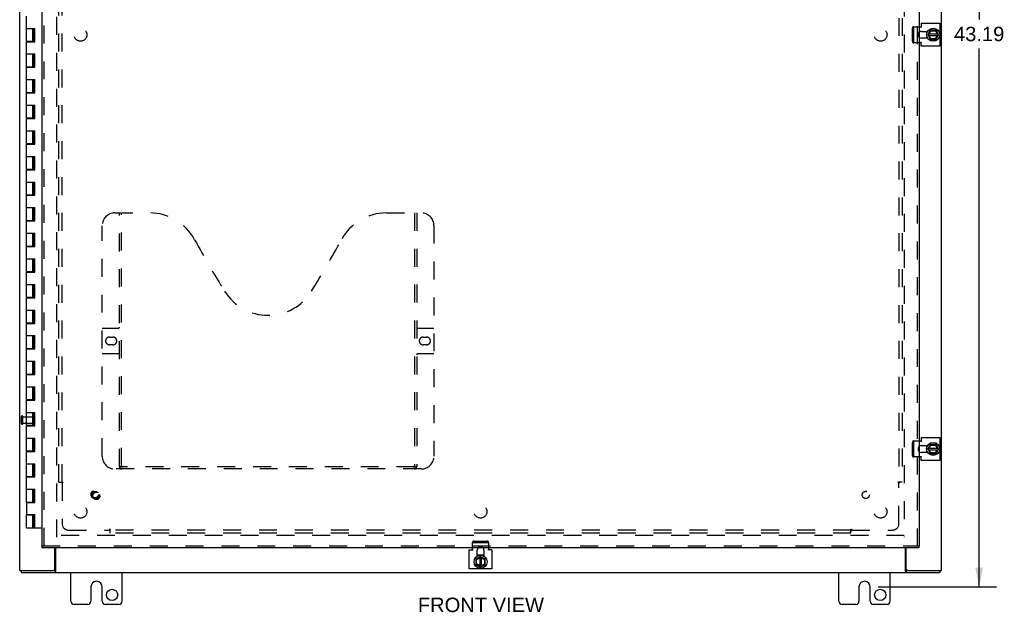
# Model space of a CAD drawing. Header units: inches. Extents: x 0 to 127, y 0 to 82.
# Tile 3 of 7: x 26 to 64, y 18 to 42. Entities that reach past the tile are written whole.
import ezdxf

# ---------------------------------------------------------------- set-up
doc = ezdxf.new("R2010")
doc.units = ezdxf.units.IN
doc.header["$LTSCALE"] = 7.00646
doc.header["$MEASUREMENT"] = 0
doc.linetypes.add('HIDDEN', pattern=[0.2, 0.1, -0.1])
doc.layers.get('0').update_dxf_attribs({"linetype": 'CONTINUOUS'})
for name, color, linetype in [('DEFAULT_2', 8, 'HIDDEN'), ('DIMENSIONS', 7, 'CONTINUOUS'), ('DOOR_ASSEMBLY', 7, 'CONTINUOUS'), ('SUBPANEL', 7, 'CONTINUOUS')]:
    doc.layers.add(name, color=color, linetype=linetype)
doc.styles.get("Standard").update_dxf_attribs({"font": 'arial.ttf'})
doc.dimstyles.new('DIMSTYLE_1', dxfattribs={"dimtxt": 0.562016, "dimasz": 0.749354, "dimexe": 0.09, "dimexo": 0.07, "dimgap": 0.0375, "dimtad": 0, "dimtih": 1, "dimtoh": 1, "dimzin": 4, "dimdsep": 46, "dimtxsty": 'Standard', "dimblk": '_FILLED', "dimblk1": '_FILLED', "dimblk2": '_FILLED', "dimcen": 0.09, "dimadec": 3, "dimazin": 1, "dimtfac": 1, "dimtdec": 3, "dimtofl": 0, "dimtmove": 0, "dimatfit": 3, "dimldrblk": '_FILLED', "dimfxl": 0, "dimtolj": 1, "dimtzin": 4, "dimarcsym": 0})

# ---------------------------------------------------------------- blocks, each defined once
blk = doc.blocks.new('_FILLED')
at = {"color": 0, "linetype": 'ByBlock'}
blk.add_solid([(0, 0), (-1, 0.2), (-1, -0.2)], dxfattribs=at)
blk = doc.blocks.new('*D8')
at = {"layer": 'DIMENSIONS', "color": 2, "linetype": 'Continuous'}
for p, q in [((59.542, 62.644), (64.167, 62.644)), ((63.493, 62.644), (63.493, 41.612)), ((63.493, 19.457), (63.493, 40.488)), ((59.542, 19.457), (64.167, 19.457))]:
    blk.add_line(p, q, dxfattribs=at)
at = {"layer": 'DIMENSIONS', "color": 2, "linetype": 'Continuous', "xscale": 0.7493540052, "yscale": 0.7493540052, "zscale": 0.7493540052}
for p, rotation in [((63.493, 62.644), 90), ((63.493, 19.457), 270)]:
    blk.add_blockref('_FILLED', p, dxfattribs=dict(at, rotation=rotation))
at = {"layer": 'DIMENSIONS', "color": 2, "linetype": 'Continuous', "insert": (63.493, 41.331), "char_height": 0.562, "width": 1.96392, "attachment_point": 2, "line_spacing_factor": 0.9}
blk.add_mtext('43.19', dxfattribs=at)

msp = doc.modelspace()

# ---------------------------------------------------------------- linework, layer by layer
at = {"color": 3, "linetype": 'Continuous'}
for p, q in [((26.018, 20.094), (26.018, 61.944)), ((62.018, 20.094), (62.018, 43.269)), ((61.143, 41.333), (61.224, 41.333)), ((61.224, 41.466), (61.961, 41.466)), ((61.224, 41.466), (61.224, 41.302)), ((61.237, 41.152), (61.48, 41.152)), ((61.961, 41.466), (61.961, 40.573)), ((61.48, 40.886), (61.237, 40.886)), ((61.224, 40.705), (61.143, 40.705)), ((61.224, 40.573), (61.224, 40.737)), ((61.961, 40.573), (61.224, 40.573)), ((61.143, 25.158), (61.224, 25.158)), ((61.224, 25.291), (61.961, 25.291)), ((61.224, 25.291), (61.224, 25.127)), ((61.961, 25.291), (61.961, 24.398)), ((61.237, 24.977), (61.48, 24.977)), ((61.48, 24.711), (61.237, 24.711)), ((61.224, 24.53), (61.143, 24.53)), ((61.224, 24.398), (61.224, 24.562)), ((61.961, 24.398), (61.224, 24.398)), ((27.393, 20.154), (27.393, 20.988)), ((27.42, 20.988), (27.42, 20.062)), ((43.571, 20.907), (43.735, 20.907)), ((43.571, 20.169), (43.571, 20.907)), ((43.704, 20.907), (43.704, 20.988)), ((43.885, 20.65), (43.885, 20.893)), ((44.151, 20.893), (44.151, 20.65)), ((44.464, 20.907), (44.3, 20.907)), ((44.331, 20.988), (44.331, 20.907)), ((44.464, 20.907), (44.464, 20.169)), ((60.616, 20.062), (60.616, 20.988)), ((60.643, 20.154), (60.643, 20.988)), ((26.018, 20.094), (27.333, 20.094)), ((26.081, 20.019), (61.955, 20.019)), ((28.018, 18.894), (28.018, 20.019)), ((30.018, 18.894), (30.018, 20.019)), ((44.464, 20.169), (43.571, 20.169)), ((58.018, 18.894), (58.018, 20.019)), ((60.018, 18.894), (60.018, 20.019)), ((60.703, 20.094), (62.018, 20.094)), ((28.799, 19.457), (28.799, 18.894)), ((29.236, 18.894), (29.236, 19.457)), ((58.799, 19.457), (58.799, 18.894)), ((59.236, 18.894), (59.236, 19.457)), ((28.674, 18.769), (28.143, 18.769)), ((29.893, 18.769), (29.361, 18.769)), ((58.674, 18.769), (58.143, 18.769)), ((59.893, 18.769), (59.361, 18.769))]:
    msp.add_line(p, q, dxfattribs=at)
at = {"color": 7, "linetype": 'Continuous'}
for p, q in [((61.43, 41.152), (61.43, 40.886)), ((61.495, 41.024), (61.583, 41.194)), ((61.546, 41.053), (61.606, 41.171)), ((61.8, 41.199), (61.592, 41.199)), ((61.6, 41.181), (61.606, 41.171)), ((61.606, 41.171), (61.782, 41.171)), ((61.788, 41.181), (61.782, 41.171)), ((61.782, 41.171), (61.847, 41.053)), ((61.902, 41.024), (61.808, 41.194)), ((61.495, 41.015), (61.583, 40.835)), ((61.509, 40.985), (61.887, 40.985)), ((61.51, 41.053), (61.886, 41.053)), ((61.604, 40.864), (61.545, 40.985)), ((61.592, 40.829), (61.799, 40.829)), ((61.598, 40.854), (61.604, 40.864)), ((61.776, 40.864), (61.604, 40.864)), ((61.846, 40.985), (61.776, 40.864)), ((61.781, 40.854), (61.776, 40.864)), ((61.808, 40.834), (61.902, 41.014)), ((61.495, 24.849), (61.583, 25.019)), ((61.8, 25.024), (61.592, 25.024)), ((61.6, 25.006), (61.606, 24.996)), ((61.788, 25.006), (61.782, 24.996)), ((61.902, 24.849), (61.808, 25.019)), ((61.43, 24.977), (61.43, 24.711)), ((61.495, 24.84), (61.583, 24.66)), ((61.509, 24.81), (61.887, 24.81)), ((61.51, 24.878), (61.886, 24.878)), ((61.604, 24.689), (61.545, 24.81)), ((61.546, 24.878), (61.606, 24.996)), ((61.592, 24.654), (61.799, 24.654)), ((61.598, 24.679), (61.604, 24.689)), ((61.776, 24.689), (61.604, 24.689)), ((61.606, 24.996), (61.782, 24.996)), ((61.846, 24.81), (61.776, 24.689)), ((61.781, 24.679), (61.776, 24.689)), ((61.782, 24.996), (61.847, 24.878)), ((61.808, 24.659), (61.902, 24.839)), ((43.828, 20.539), (43.828, 20.331)), ((44.013, 20.635), (43.833, 20.548)), ((43.852, 20.532), (43.862, 20.526)), ((43.862, 20.526), (43.984, 20.585)), ((43.862, 20.355), (43.862, 20.526)), ((44.151, 20.7), (43.885, 20.7)), ((43.984, 20.621), (43.984, 20.243)), ((44.022, 20.635), (44.192, 20.548)), ((44.052, 20.244), (44.052, 20.62)), ((44.052, 20.585), (44.169, 20.524)), ((44.179, 20.53), (44.169, 20.524)), ((44.169, 20.524), (44.169, 20.349)), ((44.198, 20.331), (44.198, 20.539)), ((26.081, 20.094), (26.081, 20.019)), ((27.39, 20.094), (27.333, 20.094)), ((27.39, 20.094), (27.39, 20.019)), ((43.833, 20.322), (44.013, 20.228)), ((43.852, 20.349), (43.862, 20.355)), ((43.984, 20.285), (43.862, 20.355)), ((44.022, 20.228), (44.192, 20.322)), ((44.169, 20.349), (44.052, 20.284)), ((44.179, 20.343), (44.169, 20.349)), ((60.703, 20.094), (60.646, 20.094)), ((60.646, 20.094), (60.646, 20.019)), ((61.955, 20.094), (61.955, 20.019))]:
    msp.add_line(p, q, dxfattribs=at)
for points in [[(27.42, 20.115), (27.418, 20.115), (27.417, 20.115), (27.416, 20.115), (27.414, 20.115), (27.413, 20.115), (27.412, 20.114), (27.411, 20.113), (27.41, 20.113), (27.408, 20.112), (27.407, 20.111), (27.406, 20.11), (27.405, 20.108), (27.404, 20.107), (27.403, 20.106), (27.402, 20.104), (27.401, 20.103), (27.4, 20.101), (27.399, 20.1), (27.398, 20.099), (27.396, 20.097), (27.395, 20.096), (27.394, 20.095), (27.393, 20.095), (27.392, 20.094), (27.391, 20.094), (27.39, 20.094)], [(60.616, 20.115), (60.617, 20.115), (60.618, 20.115), (60.62, 20.115), (60.621, 20.115), (60.622, 20.115), (60.623, 20.114), (60.624, 20.113), (60.626, 20.113), (60.627, 20.112), (60.628, 20.111), (60.629, 20.11), (60.63, 20.108), (60.631, 20.107), (60.632, 20.106), (60.633, 20.104), (60.634, 20.103), (60.635, 20.101), (60.637, 20.1), (60.638, 20.099), (60.639, 20.097), (60.64, 20.096), (60.641, 20.095), (60.642, 20.095), (60.643, 20.094), (60.645, 20.094), (60.646, 20.094)]]:
    msp.add_lwpolyline(points, dxfattribs=at)
at = {"color": 3, "linetype": 'Continuous'}
for points in [[(27.41, 20.046), (27.408, 20.041), (27.407, 20.038), (27.406, 20.036), (27.405, 20.033), (27.404, 20.031), (27.403, 20.029), (27.402, 20.028), (27.401, 20.026), (27.399, 20.024), (27.398, 20.023), (27.397, 20.022), (27.396, 20.021), (27.395, 20.02), (27.393, 20.02), (27.392, 20.019), (27.391, 20.019), (27.39, 20.019)], [(27.42, 20.062), (27.418, 20.061), (27.417, 20.059), (27.416, 20.058), (27.415, 20.055), (27.414, 20.053), (27.413, 20.051), (27.412, 20.048), (27.41, 20.046)], [(60.616, 20.062), (60.617, 20.061), (60.618, 20.059), (60.619, 20.058), (60.62, 20.055), (60.621, 20.053), (60.623, 20.051), (60.624, 20.048), (60.625, 20.046), (60.627, 20.041)], [(60.627, 20.041), (60.628, 20.038), (60.629, 20.036), (60.63, 20.033), (60.631, 20.031), (60.632, 20.029), (60.633, 20.028), (60.635, 20.026), (60.636, 20.024), (60.637, 20.023), (60.638, 20.022), (60.639, 20.021), (60.641, 20.02), (60.642, 20.02), (60.643, 20.019), (60.644, 20.019), (60.646, 20.019)]]:
    msp.add_lwpolyline(points, dxfattribs=at)
at = {"color": 7, "linetype": 'Continuous'}
for centre in [(61.696, 41.019), (61.696, 24.844), (44.018, 20.435)]:
    msp.add_circle(centre, 0.254, dxfattribs=at)
at = {"color": 3, "linetype": 'Continuous'}
for centre in [(29.627, 19.144), (59.627, 19.144)]:
    msp.add_circle(centre, 0.219, dxfattribs=at)
for centre, radius, start, end in [((61.237, 41.019), 0.133, 90, 135.2119), ((61.237, 41.019), 0.133, 224.7881, 270), ((61.237, 24.844), 0.133, 90, 135.2119), ((61.237, 24.844), 0.133, 224.7881, 270), ((44.018, 20.893), 0.133, 134.7881, 180), ((44.018, 20.893), 0.133, 0, 45.2119), ((27.333, 20.154), 0.06, 270, 360), ((60.703, 20.154), 0.06, 180, 270), ((29.018, 19.457), 0.219, 0, 180), ((59.018, 19.457), 0.219, 0, 180), ((28.143, 18.894), 0.125, 180, 270), ((28.674, 18.894), 0.125, 270.0001, 360), ((29.361, 18.894), 0.125, 180, 269.9999), ((29.893, 18.894), 0.125, 270, 360), ((58.143, 18.894), 0.125, 180, 270), ((58.674, 18.894), 0.125, 270.0001, 360), ((59.361, 18.894), 0.125, 180, 269.9999), ((59.893, 18.894), 0.125, 270, 360)]:
    msp.add_arc(centre, radius, start, end, dxfattribs=at)
at = {"color": 7, "linetype": 'Continuous'}
for centre, radius, start, end in [((61.696, 41.019), 0.281, 151.7622, 160.7964), ((61.592, 41.189), 0.01, 90, 152.7647), ((61.8, 41.189), 0.01, 28.8968, 90), ((61.696, 41.019), 0.281, 199.2036, 208.2378), ((61.504, 41.019), 0.01, 152.7647, 205.9948), ((61.592, 40.839), 0.01, 205.9948, 270), ((61.799, 40.839), 0.01, 270, 332.3947), ((61.894, 41.019), 0.01, 332.3947, 28.8968), ((61.592, 25.014), 0.01, 90, 152.7647), ((61.8, 25.014), 0.01, 28.8968, 90), ((61.696, 24.844), 0.281, 151.7622, 160.7964), ((61.696, 24.844), 0.281, 199.2036, 208.2378), ((61.504, 24.844), 0.01, 152.7647, 205.9948), ((61.592, 24.664), 0.01, 205.9948, 270), ((61.799, 24.664), 0.01, 270, 332.3947), ((61.894, 24.844), 0.01, 332.3947, 28.8968), ((43.838, 20.539), 0.01, 115.9948, 180), ((44.018, 20.435), 0.281, 109.2036, 118.2378), ((44.017, 20.626), 0.01, 62.7647, 115.9948), ((44.018, 20.435), 0.281, 61.7622, 70.7964), ((44.188, 20.539), 0.01, 0, 62.7647), ((43.838, 20.331), 0.01, 180, 242.3947), ((44.017, 20.237), 0.01, 242.3947, 298.8968), ((44.188, 20.331), 0.01, 298.8968, 360)]:
    msp.add_arc(centre, radius, start, end, dxfattribs=at)
at = {"layer": 'DEFAULT_2', "color": 8, "linetype": 'HIDDEN'}
for p, q in [((27.468, 21.394), (27.468, 60.644)), ((60.568, 60.644), (60.568, 21.394)), ((60.883, 40.765), (60.883, 41.273)), ((60.935, 41.333), (61.143, 41.333)), ((60.935, 40.765), (60.935, 41.273)), ((61.143, 40.705), (60.935, 40.705)), ((26.093, 25.827), (26.093, 26.111)), ((26.136, 25.827), (26.136, 26.111)), ((26.136, 26.093), (26.583, 26.093)), ((26.136, 25.845), (26.583, 25.845)), ((26.593, 25.855), (26.593, 26.083)), ((60.883, 24.59), (60.883, 25.098)), ((60.935, 25.158), (61.143, 25.158)), ((60.935, 24.59), (60.935, 25.098)), ((61.143, 24.53), (60.935, 24.53)), ((60.568, 21.469), (27.468, 21.469)), ((43.704, 20.988), (43.704, 21.195)), ((43.764, 21.247), (44.271, 21.247)), ((43.764, 21.195), (44.271, 21.195)), ((44.331, 21.195), (44.331, 20.988))]:
    msp.add_line(p, q, dxfattribs=at)
for points in [[(60.935, 41.333), (60.929, 41.332), (60.924, 41.331), (60.918, 41.329), (60.913, 41.327), (60.908, 41.324), (60.903, 41.32), (60.898, 41.315), (60.895, 41.31), (60.891, 41.305), (60.888, 41.299), (60.886, 41.293), (60.885, 41.286), (60.884, 41.28), (60.883, 41.273)], [(60.935, 41.273), (60.936, 41.28), (60.937, 41.286), (60.938, 41.293), (60.94, 41.299), (60.943, 41.305), (60.947, 41.31), (60.95, 41.315), (60.955, 41.32), (60.96, 41.324), (60.965, 41.327), (60.97, 41.329), (60.976, 41.331), (60.981, 41.332), (60.987, 41.333)], [(60.883, 40.765), (60.884, 40.759), (60.885, 40.752), (60.886, 40.746), (60.888, 40.739), (60.891, 40.733), (60.895, 40.728), (60.898, 40.723), (60.903, 40.718), (60.908, 40.715), (60.913, 40.711), (60.918, 40.709), (60.924, 40.707), (60.929, 40.706), (60.935, 40.705)], [(60.987, 40.705), (60.981, 40.706), (60.976, 40.707), (60.97, 40.709), (60.965, 40.711), (60.96, 40.715), (60.955, 40.718), (60.95, 40.723), (60.947, 40.728), (60.943, 40.733), (60.94, 40.739), (60.938, 40.746), (60.937, 40.752), (60.936, 40.759), (60.935, 40.765)], [(60.935, 25.158), (60.929, 25.157), (60.924, 25.156), (60.918, 25.154), (60.913, 25.152), (60.908, 25.149), (60.903, 25.145), (60.898, 25.14), (60.895, 25.135), (60.891, 25.13), (60.888, 25.124), (60.886, 25.118), (60.885, 25.111), (60.884, 25.105), (60.883, 25.098)], [(60.935, 25.098), (60.936, 25.105), (60.937, 25.111), (60.938, 25.118), (60.94, 25.124), (60.943, 25.13), (60.947, 25.135), (60.95, 25.14), (60.955, 25.145), (60.96, 25.149), (60.965, 25.152), (60.97, 25.154), (60.976, 25.156), (60.981, 25.157), (60.987, 25.158)], [(60.883, 24.59), (60.884, 24.584), (60.885, 24.577), (60.886, 24.571), (60.888, 24.564), (60.891, 24.558), (60.895, 24.553), (60.898, 24.548), (60.903, 24.543), (60.908, 24.54), (60.913, 24.536), (60.918, 24.534), (60.924, 24.532), (60.929, 24.531), (60.935, 24.53)], [(60.987, 24.53), (60.981, 24.531), (60.976, 24.532), (60.97, 24.534), (60.965, 24.536), (60.96, 24.54), (60.955, 24.543), (60.95, 24.548), (60.947, 24.553), (60.943, 24.558), (60.94, 24.564), (60.938, 24.571), (60.937, 24.577), (60.936, 24.584), (60.935, 24.59)], [(43.764, 21.247), (43.757, 21.247), (43.751, 21.246), (43.744, 21.244), (43.738, 21.242), (43.732, 21.239), (43.726, 21.236), (43.721, 21.232), (43.717, 21.228), (43.713, 21.223), (43.71, 21.218), (43.707, 21.212), (43.705, 21.207), (43.704, 21.201), (43.704, 21.195)], [(43.704, 21.143), (43.704, 21.149), (43.705, 21.155), (43.707, 21.16), (43.71, 21.166), (43.713, 21.171), (43.717, 21.176), (43.721, 21.18), (43.726, 21.184), (43.732, 21.187), (43.738, 21.19), (43.744, 21.192), (43.751, 21.194), (43.757, 21.195), (43.764, 21.195)], [(44.331, 21.195), (44.331, 21.201), (44.33, 21.207), (44.328, 21.212), (44.325, 21.218), (44.322, 21.223), (44.318, 21.228), (44.314, 21.232), (44.309, 21.236), (44.303, 21.239), (44.297, 21.242), (44.291, 21.244), (44.285, 21.246), (44.278, 21.247), (44.271, 21.247)], [(44.271, 21.195), (44.278, 21.195), (44.285, 21.194), (44.291, 21.192), (44.297, 21.19), (44.303, 21.187), (44.309, 21.184), (44.314, 21.18), (44.318, 21.176), (44.322, 21.171), (44.325, 21.166), (44.328, 21.16), (44.33, 21.155), (44.331, 21.149), (44.331, 21.143)]]:
    msp.add_lwpolyline(points, dxfattribs=at)
for centre, radius, start, end in [((61.237, 41.019), 0.133, 135.2119, 224.7881), ((26.114, 26.111), 0.0215, 360, 180), ((26.114, 25.827), 0.0215, 180, 0), ((26.583, 26.083), 0.01, 360, 90), ((26.583, 25.855), 0.01, 270, 0), ((61.237, 24.844), 0.133, 135.2119, 224.7881), ((44.018, 20.893), 0.133, 45.2119, 134.7881)]:
    msp.add_arc(centre, radius, start, end, dxfattribs=at)
at = {"layer": 'DOOR_ASSEMBLY', "color": 3, "linetype": 'Continuous'}
for p, q in [((26.893, 21.063), (26.893, 60.975)), ((61.143, 60.975), (61.143, 21.063)), ((61.143, 20.988), (26.893, 20.988))]:
    msp.add_line(p, q, dxfattribs=at)
at = {"layer": 'DOOR_ASSEMBLY', "color": 8, "linetype": 'HIDDEN'}
for p, q in [((26.968, 21.063), (26.968, 60.975)), ((61.068, 60.975), (61.068, 21.063)), ((29.738, 34.063), (31.093, 34.063)), ((29.913, 24.153), (29.913, 34.063)), ((29.993, 24.183), (29.993, 34.063)), ((40.343, 34.063), (41.698, 34.063)), ((41.443, 34.063), (41.443, 24.183)), ((41.523, 34.063), (41.523, 24.153)), ((29.238, 24.563), (29.238, 33.563)), ((42.198, 33.563), (42.198, 24.563)), ((29.238, 29.563), (29.873, 29.563)), ((41.563, 29.563), (42.198, 29.563)), ((29.524, 29.213), (29.661, 29.213)), ((29.661, 28.913), (29.524, 28.913)), ((41.774, 29.213), (41.911, 29.213)), ((41.911, 28.913), (41.774, 28.913)), ((29.873, 28.563), (29.238, 28.563)), ((42.198, 28.563), (41.563, 28.563)), ((41.698, 24.063), (29.738, 24.063)), ((41.439, 24.143), (29.996, 24.143)), ((26.893, 21.063), (61.143, 21.063))]:
    msp.add_line(p, q, dxfattribs=at)
at = {"layer": 'DOOR_ASSEMBLY', "color": 7, "linetype": 'Continuous'}
for p, q in [((26.281, 40.769), (26.281, 41.749)), ((26.281, 41.269), (26.609, 41.269)), ((26.531, 40.769), (26.531, 41.269)), ((26.566, 40.749), (26.566, 41.269)), ((26.599, 40.749), (26.599, 41.269)), ((26.609, 40.749), (26.609, 41.269)), ((26.281, 40.769), (26.566, 40.769)), ((26.343, 40.769), (26.343, 40.749)), ((26.468, 40.769), (26.468, 40.749)), ((26.281, 39.769), (26.281, 40.749)), ((26.281, 40.749), (26.609, 40.749)), ((26.281, 40.269), (26.609, 40.269)), ((26.531, 39.769), (26.531, 40.269)), ((26.566, 39.749), (26.566, 40.269)), ((26.599, 39.749), (26.599, 40.269)), ((26.609, 39.749), (26.609, 40.269)), ((26.281, 39.769), (26.566, 39.769)), ((26.281, 38.769), (26.281, 39.749)), ((26.281, 39.749), (26.609, 39.749)), ((26.343, 39.769), (26.343, 39.749)), ((26.468, 39.769), (26.468, 39.749)), ((26.281, 39.269), (26.609, 39.269)), ((26.531, 38.769), (26.531, 39.269)), ((26.566, 38.749), (26.566, 39.269)), ((26.599, 38.749), (26.599, 39.269)), ((26.609, 38.749), (26.609, 39.269)), ((26.281, 38.769), (26.566, 38.769)), ((26.281, 37.769), (26.281, 38.749)), ((26.281, 38.749), (26.609, 38.749)), ((26.343, 38.769), (26.343, 38.749)), ((26.468, 38.769), (26.468, 38.749)), ((26.281, 38.269), (26.609, 38.269)), ((26.531, 37.769), (26.531, 38.269)), ((26.566, 37.749), (26.566, 38.269)), ((26.599, 37.749), (26.599, 38.269)), ((26.609, 37.749), (26.609, 38.269)), ((26.281, 37.769), (26.566, 37.769)), ((26.281, 36.769), (26.281, 37.749)), ((26.281, 37.749), (26.609, 37.749)), ((26.343, 37.769), (26.343, 37.749)), ((26.468, 37.769), (26.468, 37.749)), ((26.281, 37.269), (26.609, 37.269)), ((26.531, 36.769), (26.531, 37.269)), ((26.566, 36.749), (26.566, 37.269)), ((26.599, 36.749), (26.599, 37.269)), ((26.609, 36.749), (26.609, 37.269)), ((26.281, 36.769), (26.566, 36.769)), ((26.281, 35.769), (26.281, 36.749)), ((26.281, 36.749), (26.609, 36.749)), ((26.343, 36.769), (26.343, 36.749)), ((26.468, 36.769), (26.468, 36.749)), ((26.281, 36.269), (26.609, 36.269)), ((26.531, 35.769), (26.531, 36.269)), ((26.566, 35.749), (26.566, 36.269)), ((26.599, 35.749), (26.599, 36.269)), ((26.609, 35.749), (26.609, 36.269)), ((26.281, 35.769), (26.566, 35.769)), ((26.343, 35.769), (26.343, 35.749)), ((26.468, 35.769), (26.468, 35.749)), ((26.281, 34.769), (26.281, 35.749)), ((26.281, 35.749), (26.609, 35.749)), ((26.281, 35.269), (26.609, 35.269)), ((26.531, 34.769), (26.531, 35.269)), ((26.566, 34.749), (26.566, 35.269)), ((26.599, 34.749), (26.599, 35.269)), ((26.609, 34.749), (26.609, 35.269)), ((26.281, 34.769), (26.566, 34.769)), ((26.281, 33.769), (26.281, 34.749)), ((26.281, 34.749), (26.609, 34.749)), ((26.343, 34.769), (26.343, 34.749)), ((26.468, 34.769), (26.468, 34.749)), ((26.281, 34.269), (26.609, 34.269)), ((26.531, 33.769), (26.531, 34.269)), ((26.566, 33.749), (26.566, 34.269)), ((26.599, 33.749), (26.599, 34.269)), ((26.609, 33.749), (26.609, 34.269)), ((26.281, 33.769), (26.566, 33.769)), ((26.281, 32.769), (26.281, 33.749)), ((26.281, 33.749), (26.609, 33.749)), ((26.343, 33.769), (26.343, 33.749)), ((26.468, 33.769), (26.468, 33.749)), ((26.281, 33.269), (26.609, 33.269)), ((26.531, 32.769), (26.531, 33.269)), ((26.566, 32.749), (26.566, 33.269)), ((26.599, 32.749), (26.599, 33.269)), ((26.609, 32.749), (26.609, 33.269)), ((26.281, 32.769), (26.566, 32.769)), ((26.281, 31.769), (26.281, 32.749)), ((26.281, 32.749), (26.609, 32.749)), ((26.343, 32.769), (26.343, 32.749)), ((26.468, 32.769), (26.468, 32.749)), ((26.281, 32.269), (26.609, 32.269)), ((26.531, 31.769), (26.531, 32.269)), ((26.566, 31.749), (26.566, 32.269)), ((26.599, 31.749), (26.599, 32.269)), ((26.609, 31.749), (26.609, 32.269)), ((26.281, 31.769), (26.566, 31.769)), ((26.281, 30.769), (26.281, 31.749)), ((26.281, 31.749), (26.609, 31.749)), ((26.343, 31.769), (26.343, 31.749)), ((26.468, 31.769), (26.468, 31.749)), ((26.281, 31.269), (26.609, 31.269)), ((26.531, 30.769), (26.531, 31.269)), ((26.566, 30.749), (26.566, 31.269)), ((26.599, 30.749), (26.599, 31.269)), ((26.609, 30.749), (26.609, 31.269)), ((26.281, 30.769), (26.566, 30.769)), ((26.343, 30.769), (26.343, 30.749)), ((26.468, 30.769), (26.468, 30.749)), ((26.281, 29.769), (26.281, 30.749)), ((26.281, 30.749), (26.609, 30.749)), ((26.281, 30.269), (26.609, 30.269)), ((26.531, 29.769), (26.531, 30.269)), ((26.566, 29.749), (26.566, 30.269)), ((26.599, 29.749), (26.599, 30.269)), ((26.609, 29.749), (26.609, 30.269)), ((26.281, 29.769), (26.566, 29.769)), ((26.281, 28.769), (26.281, 29.749)), ((26.281, 29.749), (26.609, 29.749)), ((26.343, 29.769), (26.343, 29.749)), ((26.468, 29.769), (26.468, 29.749)), ((26.281, 29.269), (26.609, 29.269)), ((26.531, 28.769), (26.531, 29.269)), ((26.566, 28.749), (26.566, 29.269)), ((26.599, 28.749), (26.599, 29.269)), ((26.609, 28.749), (26.609, 29.269)), ((26.281, 28.769), (26.566, 28.769)), ((26.281, 27.769), (26.281, 28.749)), ((26.281, 28.749), (26.609, 28.749)), ((26.343, 28.769), (26.343, 28.749)), ((26.468, 28.769), (26.468, 28.749)), ((26.281, 28.269), (26.609, 28.269)), ((26.531, 27.769), (26.531, 28.269)), ((26.566, 27.749), (26.566, 28.269)), ((26.599, 27.749), (26.599, 28.269)), ((26.609, 27.749), (26.609, 28.269)), ((26.281, 27.769), (26.566, 27.769)), ((26.281, 26.769), (26.281, 27.749)), ((26.281, 27.749), (26.609, 27.749)), ((26.343, 27.769), (26.343, 27.749)), ((26.468, 27.769), (26.468, 27.749)), ((26.281, 27.269), (26.609, 27.269)), ((26.531, 26.769), (26.531, 27.269)), ((26.566, 26.749), (26.566, 27.269)), ((26.599, 26.749), (26.599, 27.269)), ((26.609, 26.749), (26.609, 27.269)), ((26.281, 26.769), (26.566, 26.769)), ((26.281, 25.769), (26.281, 26.749)), ((26.281, 26.749), (26.609, 26.749)), ((26.343, 26.769), (26.343, 26.749)), ((26.468, 26.769), (26.468, 26.749)), ((26.281, 26.269), (26.609, 26.269)), ((26.531, 25.769), (26.531, 26.269)), ((26.566, 25.749), (26.566, 26.269)), ((26.599, 25.749), (26.599, 26.269)), ((26.609, 25.749), (26.609, 26.269)), ((26.281, 25.769), (26.566, 25.769)), ((26.343, 25.769), (26.343, 25.749)), ((26.468, 25.769), (26.468, 25.749)), ((26.281, 24.769), (26.281, 25.749)), ((26.281, 25.749), (26.609, 25.749)), ((26.281, 25.269), (26.609, 25.269)), ((26.531, 24.769), (26.531, 25.269)), ((26.566, 24.749), (26.566, 25.269)), ((26.599, 24.749), (26.599, 25.269)), ((26.609, 24.749), (26.609, 25.269)), ((26.281, 24.769), (26.566, 24.769)), ((26.281, 23.769), (26.281, 24.749)), ((26.281, 24.749), (26.609, 24.749)), ((26.343, 24.769), (26.343, 24.749)), ((26.468, 24.769), (26.468, 24.749)), ((26.281, 24.269), (26.609, 24.269)), ((26.531, 23.769), (26.531, 24.269)), ((26.566, 23.749), (26.566, 24.269)), ((26.599, 23.749), (26.599, 24.269)), ((26.609, 23.749), (26.609, 24.269)), ((26.281, 23.769), (26.566, 23.769)), ((26.281, 22.769), (26.281, 23.749)), ((26.281, 23.749), (26.609, 23.749)), ((26.343, 23.769), (26.343, 23.749)), ((26.468, 23.769), (26.468, 23.749)), ((26.281, 23.269), (26.609, 23.269)), ((26.531, 22.769), (26.531, 23.269)), ((26.566, 22.749), (26.566, 23.269)), ((26.599, 22.749), (26.599, 23.269)), ((26.609, 22.749), (26.609, 23.269)), ((26.281, 22.769), (26.566, 22.769)), ((26.281, 22.749), (26.281, 22.289)), ((26.281, 22.749), (26.609, 22.749)), ((26.343, 22.769), (26.343, 22.749)), ((26.468, 22.769), (26.468, 22.749)), ((26.281, 22.289), (26.609, 22.289)), ((26.281, 21.769), (26.281, 22.269)), ((26.281, 22.269), (26.566, 22.269)), ((26.343, 22.289), (26.343, 22.269)), ((26.468, 22.289), (26.468, 22.269)), ((26.531, 21.769), (26.531, 22.269)), ((26.566, 21.769), (26.566, 22.289)), ((26.599, 21.769), (26.599, 22.289)), ((26.609, 21.769), (26.609, 22.289)), ((26.281, 21.769), (26.893, 21.769)), ((26.893, 20.988), (26.893, 21.063)), ((61.143, 20.988), (61.143, 21.063))]:
    msp.add_line(p, q, dxfattribs=at)
at = {"layer": 'DOOR_ASSEMBLY', "color": 8, "linetype": 'HIDDEN'}
for points in [[(29.903, 24.183), (29.919, 24.172), (29.935, 24.162), (29.95, 24.154), (29.966, 24.148), (29.981, 24.144), (29.996, 24.143)], [(41.439, 24.143), (41.454, 24.144), (41.469, 24.148), (41.485, 24.154), (41.501, 24.162), (41.516, 24.172), (41.533, 24.183)]]:
    msp.add_lwpolyline(points, dxfattribs=at)
for radius in [0.164, 0.124]:
    msp.add_circle((28.968, 23.063), radius, dxfattribs=at)
for centre, radius, start, end in [((29.738, 33.563), 0.5, 90, 180), ((31.093, 32.063), 2, 28.4813, 90), ((40.343, 32.063), 2, 90, 151.5187), ((41.698, 33.563), 0.5, 0, 90), ((67.401, 51.761), 39.307, 208.4813, 211.8705), ((4.035, 51.761), 39.307, 328.1295, 331.5187), ((35.718, 32.063), 2, 211.8705, 328.1295), ((29.873, 29.603), 0.04, 270, 360), ((41.563, 29.603), 0.04, 180, 270), ((29.524, 29.063), 0.15, 90, 270), ((29.661, 29.063), 0.15, 270, 90), ((41.774, 29.063), 0.15, 90, 270), ((41.911, 29.063), 0.15, 270, 90), ((29.873, 28.523), 0.04, 0, 90), ((41.563, 28.523), 0.04, 90, 180), ((29.738, 24.563), 0.5, 180, 270), ((41.698, 24.563), 0.5, 270, 360), ((30.003, 24.153), 0.09, 180, 270), ((30.033, 24.183), 0.04, 180, 270), ((41.403, 24.183), 0.04, 270, 360), ((41.433, 24.153), 0.09, 270, 360)]:
    msp.add_arc(centre, radius, start, end, dxfattribs=at)
at = {"layer": 'SUBPANEL', "color": 8, "linetype": 'HIDDEN'}
for p, q in [((27.549, 23.55), (27.549, 58.488)), ((27.674, 23.55), (27.674, 58.488)), ((60.361, 58.488), (60.361, 23.55)), ((60.486, 58.488), (60.486, 23.55)), ((27.549, 23.55), (27.635, 23.55)), ((27.635, 23.55), (27.715, 23.55)), ((27.655, 23.533), (27.659, 23.529)), ((27.659, 23.529), (27.663, 23.526)), ((27.674, 23.515), (27.674, 21.925)), ((27.694, 23.528), (27.687, 23.524)), ((60.4, 23.55), (60.32, 23.55)), ((60.361, 21.925), (60.361, 23.515)), ((60.486, 23.55), (60.4, 23.55)), ((27.924, 21.675), (29.514, 21.675)), ((29.549, 21.637), (29.549, 21.716)), ((58.486, 21.675), (29.549, 21.675)), ((29.549, 21.55), (29.549, 21.637)), ((58.486, 21.55), (29.549, 21.55)), ((58.486, 21.637), (58.486, 21.716)), ((58.486, 21.55), (58.486, 21.637)), ((58.508, 21.695), (58.512, 21.689)), ((58.522, 21.675), (60.111, 21.675))]:
    msp.add_line(p, q, dxfattribs=at)
for points in [[(27.635, 23.55), (27.637, 23.549), (27.639, 23.548), (27.641, 23.546), (27.643, 23.545), (27.645, 23.543), (27.646, 23.542), (27.648, 23.54), (27.649, 23.539), (27.651, 23.538), (27.652, 23.536), (27.654, 23.535), (27.655, 23.533)], [(27.663, 23.526), (27.665, 23.524), (27.666, 23.522), (27.668, 23.521), (27.67, 23.519), (27.671, 23.518), (27.673, 23.516), (27.674, 23.515)], [(27.687, 23.524), (27.685, 23.523), (27.683, 23.522), (27.681, 23.52), (27.679, 23.519), (27.677, 23.518), (27.675, 23.516), (27.674, 23.515)], [(27.715, 23.55), (27.714, 23.549), (27.713, 23.547), (27.713, 23.546), (27.712, 23.544), (27.711, 23.543), (27.71, 23.541), (27.709, 23.54), (27.707, 23.539), (27.706, 23.537), (27.704, 23.536), (27.703, 23.534), (27.701, 23.533), (27.7, 23.532), (27.698, 23.531), (27.696, 23.529), (27.694, 23.528)], [(60.32, 23.55), (60.321, 23.549), (60.322, 23.547), (60.323, 23.546), (60.323, 23.544), (60.324, 23.543), (60.325, 23.541), (60.326, 23.54), (60.328, 23.539), (60.329, 23.537), (60.331, 23.536), (60.332, 23.534), (60.334, 23.533), (60.336, 23.532), (60.338, 23.531), (60.34, 23.529), (60.342, 23.528), (60.348, 23.524)], [(60.348, 23.524), (60.35, 23.523), (60.352, 23.522), (60.354, 23.52), (60.356, 23.519), (60.358, 23.518), (60.36, 23.516), (60.361, 23.515)], [(60.379, 23.532), (60.374, 23.527), (60.372, 23.526), (60.371, 23.524), (60.369, 23.522), (60.367, 23.521), (60.366, 23.519), (60.364, 23.518), (60.363, 23.516), (60.361, 23.515)], [(60.4, 23.55), (60.398, 23.549), (60.396, 23.548), (60.394, 23.546), (60.392, 23.545), (60.391, 23.543), (60.389, 23.542), (60.387, 23.54), (60.386, 23.539), (60.384, 23.538), (60.383, 23.536), (60.381, 23.535), (60.38, 23.533), (60.379, 23.532)], [(29.523, 21.689), (29.521, 21.686), (29.52, 21.684), (29.519, 21.682), (29.517, 21.68), (29.516, 21.678), (29.515, 21.677), (29.514, 21.675)], [(29.529, 21.659), (29.526, 21.663), (29.524, 21.664), (29.522, 21.666), (29.521, 21.668), (29.519, 21.669), (29.517, 21.671), (29.516, 21.673), (29.515, 21.674), (29.514, 21.675)], [(29.549, 21.716), (29.547, 21.716), (29.546, 21.715), (29.544, 21.714), (29.543, 21.713), (29.541, 21.712), (29.54, 21.711), (29.538, 21.71), (29.537, 21.709), (29.536, 21.707), (29.534, 21.706), (29.533, 21.704), (29.532, 21.703), (29.53, 21.701), (29.529, 21.699), (29.528, 21.697), (29.527, 21.695), (29.523, 21.689)], [(29.549, 21.637), (29.547, 21.639), (29.546, 21.641), (29.545, 21.643), (29.543, 21.644), (29.542, 21.646), (29.54, 21.648), (29.539, 21.649), (29.537, 21.651), (29.536, 21.652), (29.535, 21.654), (29.533, 21.655), (29.532, 21.657), (29.529, 21.659)], [(58.486, 21.716), (58.488, 21.716), (58.49, 21.715), (58.491, 21.714), (58.493, 21.713), (58.494, 21.712), (58.495, 21.711), (58.497, 21.71), (58.498, 21.709), (58.5, 21.707), (58.501, 21.706), (58.502, 21.704), (58.503, 21.703), (58.505, 21.701), (58.506, 21.699), (58.507, 21.697), (58.508, 21.695)], [(58.486, 21.637), (58.488, 21.639), (58.489, 21.641), (58.491, 21.643), (58.492, 21.644), (58.493, 21.646), (58.495, 21.648), (58.496, 21.649), (58.498, 21.651), (58.499, 21.652), (58.501, 21.654), (58.502, 21.655), (58.503, 21.657)], [(58.503, 21.657), (58.506, 21.659), (58.508, 21.661), (58.511, 21.664)], [(58.511, 21.664), (58.513, 21.666), (58.515, 21.668), (58.516, 21.669), (58.518, 21.671), (58.519, 21.673), (58.521, 21.674), (58.522, 21.675)], [(58.512, 21.689), (58.514, 21.686), (58.515, 21.684), (58.516, 21.682), (58.518, 21.68), (58.519, 21.678), (58.52, 21.677), (58.522, 21.675)]]:
    msp.add_lwpolyline(points, dxfattribs=at)
for centre, radius in [((28.393, 41.019), 0.25), ((59.643, 41.019), 0.25), ((29.011, 23.013), 0.141), ((59.063, 23.049), 0.141), ((28.393, 22.394), 0.25), ((44.018, 22.394), 0.25), ((59.643, 22.394), 0.25)]:
    msp.add_circle(centre, radius, dxfattribs=at)
for centre, start, end in [((27.924, 21.925), 180, 270), ((60.111, 21.925), 270, 360)]:
    msp.add_arc(centre, 0.25, start, end, dxfattribs=at)

# ---------------------------------------------------------------- texts
at = {"layer": 'DIMENSIONS', "color": 2, "linetype": 'Continuous', "insert": (44.033, 19.037), "char_height": 0.562, "width": 4.91816, "attachment_point": 2, "line_spacing_factor": 0.9}
msp.add_mtext('FRONT VIEW', dxfattribs=at)

# ---------------------------------------------------------------- dimensions: what is measured, and where the dimension line sits
at = {"layer": 'DIMENSIONS', "color": 2, "linetype": 'Continuous'}
dim = msp.add_linear_dim(base=(63.493, 19.457), p1=(59.472, 62.644), p2=(59.472, 19.457), angle=270, dimstyle='DIMSTYLE_1', dxfattribs=at)
dim.commit()
dim.dimension.update_dxf_attribs({"geometry": '*D8', "text_midpoint": (63.478, 41.047), "dimtype": 160})

doc.saveas('drawing.dxf')
